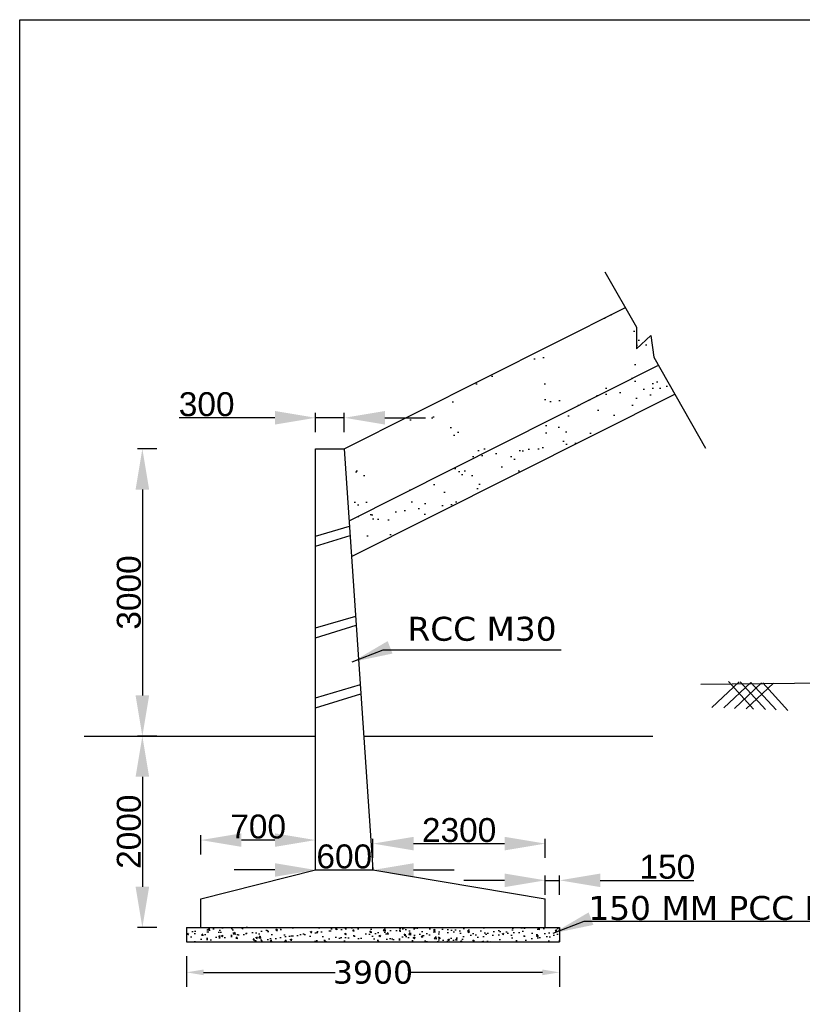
# Model space of a CAD drawing. Header units: inches. Extents: x -3872701310 to -3872635708, y -6658247950 to -6658212000.
# Tile 2 of 8: x -3872701310 to -3872684953, y -6658232581 to -6658212000. Entities that reach past the tile are written whole.
import ezdxf

# ---------------------------------------------------------------- set-up
doc = ezdxf.new("R2010")
doc.units = ezdxf.units.IN
doc.header["$MEASUREMENT"] = 0
doc.header["$PDMODE"] = 2
doc.layers.add('CHNGE', color=7, linetype='Continuous')
doc.layers.add('TEX', color=6, linetype='Continuous')
doc.styles.add('ROMANS', font='arial.ttf')
doc.styles.get("Standard").update_dxf_attribs({"font": 'verdana.ttf', "height": 480})
doc.dimstyles.new('ISO-25--------8', dxfattribs={"dimtxt": 200, "dimasz": 360, "dimexe": 300, "dimexo": 300, "dimgap": 0.02, "dimtad": 0, "dimtih": 1, "dimtoh": 1, "dimdec": 0, "dimlfac": 8, "dimdsep": 46, "dimtxsty": 'Standard', "dimcen": 150, "dimclrd": 1, "dimclre": 1, "dimclrt": 1, "dimadec": 0, "dimazin": 0, "dimtfac": 1, "dimtdec": 0, "dimtmove": 2, "dimatfit": 3, "dimfxl": 300, "dimarcsym": 0})
doc.dimstyles.new('ROMANS', dxfattribs={"dimtxt": 1000, "dimasz": 850, "dimexe": 100, "dimexo": 100, "dimgap": 25, "dimtad": 1, "dimdec": 0, "dimzin": 9, "dimdsep": 46, "dimtxsty": 'ROMANS', "dimcen": 325, "dimclrd": 4, "dimclre": 4, "dimclrt": 6, "dimadec": 0, "dimazin": 0, "dimtfac": 1, "dimtdec": 0, "dimtmove": 0, "dimatfit": 3, "dimfxl": 1, "dimtolj": 1, "dimtzin": 9, "dimarcsym": 0})
pattern_1 = [(37.5, (-3869651400.6, -6678694623.57), (-22.830002, 698.317929), [0, -550.877184, 0, -616.11264, 0, -588.9312]), (7.5, (-3869651400.6, -6678694623.6), (641.401058, 1022.79992), [0, -297.183744, 0, -496.514304, 0, -190.27008]), (327.5, (-3869651846.4, -6678694623.6), (1128.624802, 2.05095), [0, -181.2096, 0, -652.35456, 0, -851.68512]), (317.5, (-3869651846.4, -6678694623.6), (1089.478, 318.086476), [0, -90.6048, 0, -427.654656, 0, -489.26592])]

# ---------------------------------------------------------------- blocks, each defined once
blk = doc.blocks.new('*D69')
at = {"lineweight": -2, "ltscale": 800, "transparency": 16777216}
for p, q in [((-3872693925.934587, -6658229522.529325), (-3872693925.934587, -6658229122.529325)), ((-3872690325.934587, -6658229522.529325), (-3872690325.934587, -6658229122.529325)), ((-3872693075.934587, -6658229222.529325), (-3872691175.934587, -6658229222.529325))]:
    blk.add_line(p, q, dxfattribs=at)
at = {"ltscale": 800, "transparency": 16777216}
for points in [[(-3872693075.934587, -6658229080.862658), (-3872693075.934587, -6658229364.195992), (-3872693925.934587, -6658229222.529325)], [(-3872691175.934587, -6658229080.862658), (-3872691175.934587, -6658229364.195992), (-3872690325.934587, -6658229222.529325)]]:
    blk.add_solid(points, dxfattribs=at)
at = {"layer": 'Defpoints', "color": 0, "ltscale": 800, "transparency": 16777216}
for p in [(-3872690325.934587, -6658229222.529325), (-3872693925.934587, -6658229773.441895), (-3872690325.934587, -6658230373.441895)]:
    blk.add_point(p, dxfattribs=at)
at = {"color": 6, "ltscale": 800, "transparency": 16777216, "insert": (-3872692125.934587, -6658228942.072299), "char_height": 1000, "attachment_point": 5, "style": 'ROMANS'}
blk.add_mtext('\\A1;{\\H0.5x;2300}', dxfattribs=at)
blk = doc.blocks.new('*D70')
at = {"lineweight": -2, "ltscale": 800, "transparency": 16777216}
for p, q in [((-3872697525.934587, -6658229448.784416), (-3872697525.934587, -6658229048.784416)), ((-3872695975.934587, -6658229148.784416), (-3872696675.934587, -6658229148.784416)), ((-3872695125.934587, -6658229448.784416), (-3872695125.934587, -6658229048.784416))]:
    blk.add_line(p, q, dxfattribs=at)
at = {"ltscale": 800, "transparency": 16777216}
for points in [[(-3872696675.934587, -6658229007.117749), (-3872696675.934587, -6658229290.451083), (-3872697525.934587, -6658229148.784416)], [(-3872695975.934587, -6658229007.117749), (-3872695975.934587, -6658229290.451083), (-3872695125.934587, -6658229148.784416)]]:
    blk.add_solid(points, dxfattribs=at)
at = {"layer": 'Defpoints', "color": 0, "ltscale": 800, "transparency": 16777216}
for p in [(-3872697525.934587, -6658229148.784416), (-3872695125.934587, -6658229773.441895), (-3872697525.934587, -6658230373.441895)]:
    blk.add_point(p, dxfattribs=at)
at = {"color": 6, "ltscale": 800, "transparency": 16777216, "insert": (-3872696325.934587, -6658228868.497922), "char_height": 1000, "attachment_point": 5, "style": 'ROMANS'}
blk.add_mtext('\\A1;{\\H0.5x;700}', dxfattribs=at)
blk = doc.blocks.new('*D71')
at = {"lineweight": -2, "ltscale": 800, "transparency": 16777216}
for p, q in [((-3872698446.158674, -6658220973.441895), (-3872698846.158674, -6658220973.441895)), ((-3872698746.158674, -6658221823.441895), (-3872698746.158674, -6658226123.441895)), ((-3872698446.158674, -6658226973.441895), (-3872698846.158674, -6658226973.441895))]:
    blk.add_line(p, q, dxfattribs=at)
at = {"ltscale": 800, "transparency": 16777216}
for points in [[(-3872698887.82534, -6658221823.441895), (-3872698604.492007, -6658221823.441895), (-3872698746.158674, -6658220973.441895)], [(-3872698887.82534, -6658226123.441895), (-3872698604.492007, -6658226123.441895), (-3872698746.158674, -6658226973.441895)]]:
    blk.add_solid(points, dxfattribs=at)
at = {"layer": 'Defpoints', "color": 0, "ltscale": 800, "transparency": 16777216}
for p in [(-3872695125.934587, -6658220973.441895), (-3872698746.158674, -6658226973.441895), (-3872695125.934587, -6658226973.441895)]:
    blk.add_point(p, dxfattribs=at)
at = {"color": 6, "ltscale": 800, "transparency": 16777216, "insert": (-3872699026.615699, -6658223973.441895), "char_height": 1000, "attachment_point": 5, "rotation": 90, "style": 'ROMANS'}
blk.add_mtext('\\A1;{\\H0.5x;3000}', dxfattribs=at)
blk = doc.blocks.new('*D72')
at = {"lineweight": -2, "ltscale": 800, "transparency": 16777216}
for p, q in [((-3872698446.158674, -6658226973.441895), (-3872698846.158674, -6658226973.441895)), ((-3872698746.158674, -6658227823.441895), (-3872698746.158674, -6658230123.441895)), ((-3872698446.158674, -6658230973.441895), (-3872698846.158674, -6658230973.441895))]:
    blk.add_line(p, q, dxfattribs=at)
at = {"ltscale": 800, "transparency": 16777216}
for points in [[(-3872698887.82534, -6658227823.441895), (-3872698604.492007, -6658227823.441895), (-3872698746.158674, -6658226973.441895)], [(-3872698887.82534, -6658230123.441895), (-3872698604.492007, -6658230123.441895), (-3872698746.158674, -6658230973.441895)]]:
    blk.add_solid(points, dxfattribs=at)
at = {"layer": 'Defpoints', "color": 0, "ltscale": 800, "transparency": 16777216}
for p in [(-3872695125.934587, -6658226973.441895), (-3872698746.158674, -6658230973.441895), (-3872697825.934587, -6658230973.441895)]:
    blk.add_point(p, dxfattribs=at)
at = {"color": 6, "ltscale": 800, "transparency": 16777216, "insert": (-3872699026.445167, -6658228973.441895), "char_height": 1000, "attachment_point": 5, "rotation": 90, "style": 'ROMANS'}
blk.add_mtext('\\A1;{\\H0.5x;2000}', dxfattribs=at)
blk = doc.blocks.new('*D73')
at = {"lineweight": -2, "ltscale": 800, "transparency": 16777216}
for p, q in [((-3872691175.934587, -6658229989.999999), (-3872692025.934587, -6658229989.999999)), ((-3872690325.934587, -6658230289.999999), (-3872690325.934587, -6658229889.999999)), ((-3872690325.934587, -6658229989.999999), (-3872690025.934587, -6658229989.999999)), ((-3872690025.934587, -6658230289.999999), (-3872690025.934587, -6658229889.999999)), ((-3872689175.934587, -6658229989.999999), (-3872687220.000072, -6658229989.999999))]:
    blk.add_line(p, q, dxfattribs=at)
at = {"ltscale": 800, "transparency": 16777216}
for points in [[(-3872691175.934587, -6658229848.333332), (-3872691175.934587, -6658230131.666666), (-3872690325.934587, -6658229989.999999)], [(-3872689175.934587, -6658229848.333332), (-3872689175.934587, -6658230131.666666), (-3872690025.934587, -6658229989.999999)]]:
    blk.add_solid(points, dxfattribs=at)
at = {"layer": 'Defpoints', "color": 0, "ltscale": 800, "transparency": 16777216}
for p in [(-3872690025.934587, -6658229989.999999), (-3872690325.934587, -6658230973.441895), (-3872690025.934587, -6658230973.441895)]:
    blk.add_point(p, dxfattribs=at)
at = {"color": 6, "ltscale": 800, "transparency": 16777216, "insert": (-3872687772.967329, -6658229709.713505), "char_height": 1000, "attachment_point": 5, "style": 'ROMANS'}
blk.add_mtext('\\A1;{\\H0.5x;150}', dxfattribs=at)
blk = doc.blocks.new('*D74')
at = {"lineweight": -2, "ltscale": 800, "transparency": 16777216}
for p, q in [((-3872695975.934587, -6658229773.441895), (-3872696825.934587, -6658229773.441895)), ((-3872695125.934587, -6658229773.441895), (-3872695125.934587, -6658229673.441895)), ((-3872695125.934587, -6658229773.441895), (-3872693925.934587, -6658229773.441895)), ((-3872693925.934587, -6658229773.441895), (-3872693925.934587, -6658229673.441895)), ((-3872693075.934587, -6658229773.441895), (-3872692225.934587, -6658229773.441895))]:
    blk.add_line(p, q, dxfattribs=at)
at = {"ltscale": 800, "transparency": 16777216}
for points in [[(-3872695975.934587, -6658229631.775228), (-3872695975.934587, -6658229915.108562), (-3872695125.934587, -6658229773.441895)], [(-3872693075.934587, -6658229631.775228), (-3872693075.934587, -6658229915.108562), (-3872693925.934587, -6658229773.441895)]]:
    blk.add_solid(points, dxfattribs=at)
at = {"layer": 'Defpoints', "color": 0, "ltscale": 800, "transparency": 16777216}
for p in [(-3872695125.934587, -6658229773.441895), (-3872693925.934587, -6658229773.441895), (-3872693925.934587, -6658229773.441895)]:
    blk.add_point(p, dxfattribs=at)
at = {"color": 6, "ltscale": 800, "transparency": 16777216, "insert": (-3872694525.934587, -6658229493.1554), "char_height": 1000, "attachment_point": 5, "style": 'ROMANS'}
blk.add_mtext('\\A1;{\\H0.5x;600}', dxfattribs=at)
blk = doc.blocks.new('*D75')
at = {"lineweight": -2, "ltscale": 800, "transparency": 16777216}
for p, q in [((-3872695975.934587, -6658220321.085056), (-3872697978.594887, -6658220321.085056)), ((-3872695125.934587, -6658220621.085056), (-3872695125.934587, -6658220221.085056)), ((-3872694525.934587, -6658220321.085056), (-3872695125.934587, -6658220321.085056)), ((-3872694525.934587, -6658220621.085056), (-3872694525.934587, -6658220221.085056)), ((-3872693675.934587, -6658220321.085056), (-3872692825.934587, -6658220321.085056))]:
    blk.add_line(p, q, dxfattribs=at)
at = {"ltscale": 800, "transparency": 16777216}
for points in [[(-3872695975.934587, -6658220179.418389), (-3872695975.934587, -6658220462.751723), (-3872695125.934587, -6658220321.085056)], [(-3872693675.934587, -6658220179.418389), (-3872693675.934587, -6658220462.751723), (-3872694525.934587, -6658220321.085056)]]:
    blk.add_solid(points, dxfattribs=at)
at = {"layer": 'Defpoints', "color": 0, "ltscale": 800, "transparency": 16777216}
for p in [(-3872695125.934587, -6658220321.085056), (-3872695125.934587, -6658220973.441895), (-3872694525.934587, -6658220973.441895)]:
    blk.add_point(p, dxfattribs=at)
at = {"color": 6, "ltscale": 800, "transparency": 16777216, "insert": (-3872697402.264737, -6658220040.628031), "char_height": 1000, "attachment_point": 5, "style": 'ROMANS'}
blk.add_mtext('\\A1;{\\H0.5x;300}', dxfattribs=at)
blk = doc.blocks.new('*D68')
at = {"layer": 'Defpoints', "color": 0, "ltscale": 20, "transparency": 16777216}
for p in [(-3872697825.934587, -6658231273.441895), (-3872690025.934587, -6658231273.441895), (-3872690025.934587, -6658231913.441895)]:
    blk.add_point(p, dxfattribs=at)
at = {"layer": 'TEX', "color": 1, "lineweight": -2, "ltscale": 20, "transparency": 16777216}
for p, q in [((-3872697825.934587, -6658231573.441895), (-3872697825.934587, -6658232213.441895)), ((-3872690025.934587, -6658231573.441895), (-3872690025.934587, -6658232213.441895)), ((-3872697465.934587, -6658231913.441895), (-3872694716.713486, -6658231913.441895)), ((-3872690385.934587, -6658231913.441895), (-3872693135.155688, -6658231913.441895))]:
    blk.add_line(p, q, dxfattribs=at)
at = {"layer": 'TEX', "color": 1, "ltscale": 20, "transparency": 16777216}
for points in [[(-3872697465.934587, -6658231853.441895), (-3872697465.934587, -6658231973.441895), (-3872697825.934587, -6658231913.441895)], [(-3872690385.934587, -6658231853.441895), (-3872690385.934587, -6658231973.441895), (-3872690025.934587, -6658231913.441895)]]:
    blk.add_solid(points, dxfattribs=at)
at = {"layer": 'TEX', "color": 1, "ltscale": 20, "transparency": 16777216, "insert": (-3872693925.934587, -6658231913.441895), "char_height": 480, "attachment_point": 5}
blk.add_mtext('3900', dxfattribs=at)

msp = doc.modelspace()

# ---------------------------------------------------------------- hatches: boundary and pattern name
at = {"ltscale": 800}
h = msp.add_hatch(dxfattribs=at)
h.set_pattern_fill('AR-CONC', scale=50, style=0)
h.set_pattern_definition([(50, (-3883269263.2, -6660917317.08), (358.630091, -31.3760675), [37.5, -412.5]), (355, (-3883269263.2, -6660917317.08), (-69.375667, 376.096067), [30, -330]), (100.4514, (-3883269233.3, -6660917319.7), (289.254691, 344.719771), [31.870095, -350.571056]), (46.1842, (-3883269263.2, -6660917217.1), (533.620524, -82.759507), [56.25, -618.75]), (96.6356, (-3883269218.7, -6660917224), (467.331353, 487.058935), [47.805144, -525.8565]), (351.1842, (-3883269263.2, -6660917217.1), (467.330973, 487.0593), [45, -495]), (21, (-3883269213.2, -6660917242.08), (298.453526, -201.309445), [37.5, -412.5]), (326, (-3883269213.2, -6660917242.08), (121.657666, 362.575023), [30, -330]), (71.4514, (-3883269188.32, -6660917258.86), (420.111314, 161.265248), [31.870095, -350.571056]), (37.5, (-3883269263.2, -6660917317.08), (6.0799277, 166.4469269), [0, -326, 0, -335, 0, -331.25]), (7.5, (-3883269263.2, -6660917317.08), (131.5347687, 197.205856), [0, -191, 0, -318.5, 0, -126.25]), (327.5, (-3883269374.7, -6660917317.08), (266.9112181, -11.2774359), [0, -125, 0, -390, 0, -517.5]), (317.5, (-3883269424.7, -6660917317.08), (291.5930847, 50.052491), [0, -162.5, 0, -259, 0, -367.5])])
h.paths.add_polyline_path([(-3872697825.934587, -6658230973.441895), (-3872697825.934587, -6658231273.441895), (-3872690025.934587, -6658231273.441895), (-3872690025.934587, -6658230973.441895)])
at = {"layer": 'CHNGE'}
h = msp.add_hatch(dxfattribs=at)
h.set_pattern_fill('AR-SAND', color=0, scale=362.4192, style=0)
h.set_pattern_definition(pattern_1)
h.paths.add_polyline_path([(-3872687963.147089, -6658219225.70388), (-3872688649.975912, -6658218019.418742), (-3872694525.934587, -6658220973.441893), (-3872694362.657842, -6658222442.932591)])
h.paths.add_polyline_path([(-3872692071.439806, -6658220727.38472), (-3872692249.128107, -6658220360.419093, -0.4142135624), (-3872692059.85078, -6658219815.765165), (-3872691149.877473, -6658219375.147302, -0.4142135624), (-3872690605.223546, -6658219564.424626), (-3872690427.535245, -6658219931.390254, -0.4142135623), (-3872690616.812572, -6658220476.044179), (-3872691526.785879, -6658220916.662045, -0.4142135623)], flags=16)
h.paths.add_polyline_path([(-3872692517.329784, -6658221431.491992), (-3872693427.303092, -6658221872.109858, -0.4142135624), (-3872693971.957017, -6658221682.832531), (-3872694149.645319, -6658221315.866903, -0.4142135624), (-3872693960.367992, -6658220771.212976), (-3872693050.394686, -6658220330.59511, -0.4142135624), (-3872692505.740758, -6658220519.872437), (-3872692328.052457, -6658220886.838064, -0.4142135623)], flags=16)
h.paths.add_polyline_path([(-3872690155.832456, -6658219769.38201), (-3872690333.520756, -6658219402.416385, -0.4142135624), (-3872690144.243431, -6658218857.762457), (-3872689234.270123, -6658218417.144593, -0.4142135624), (-3872688689.616197, -6658218606.421921), (-3872688511.927895, -6658218973.387546, -0.4142135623), (-3872688701.205222, -6658219518.041471), (-3872689611.178528, -6658219958.659336, -0.4142135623)], flags=16)
h = msp.add_hatch(dxfattribs=at)
h.set_pattern_fill('AR-SAND', color=0, scale=362.4192, style=0)
h.set_pattern_definition(pattern_1)
h.paths.add_polyline_path([(-3872687619.732676, -6658219828.846451), (-3872687963.147089, -6658219225.70388), (-3872694362.657842, -6658222442.932591), (-3872694281.019471, -6658223177.677938)])

# ---------------------------------------------------------------- linework, layer by layer
at = {"color": 7, "ltscale": 800}
for p, q in [((-3872695125.934587, -6658229773.441895), (-3872695125.934587, -6658220973.441895)), ((-3872695125.934587, -6658220973.441895), (-3872694525.934587, -6658220973.441895)), ((-3872694525.934587, -6658220973.441895), (-3872693925.934587, -6658229773.441895)), ((-3872695125.934587, -6658222796.647617), (-3872694415.841777, -6658222588.136439)), ((-3872695125.934587, -6658223005.833525), (-3872694402.483044, -6658222784.064531)), ((-3872695125.934587, -6658224710.978687), (-3872694287.881088, -6658224464.893218)), ((-3872695125.934587, -6658224920.164595), (-3872694274.632628, -6658224659.203955)), ((-3872695125.934587, -6658226171.995466), (-3872694190.221536, -6658225897.233311)), ((-3872695125.934587, -6658226381.181374), (-3872694177.057238, -6658226090.309682)), ((-3872699963.160367, -6658226973.441895), (-3872695125.934587, -6658226973.441895)), ((-3872694116.843678, -6658226973.441895), (-3872688074.975411, -6658226973.441895)), ((-3872697525.934587, -6658230373.441895), (-3872695125.934587, -6658229773.441895)), ((-3872693925.934587, -6658229773.441895), (-3872690325.934587, -6658230373.441895)), ((-3872697525.934587, -6658230973.441895), (-3872697525.934587, -6658230373.441895)), ((-3872690325.934587, -6658230973.441895), (-3872690325.934587, -6658230373.441895)), ((-3872697825.934587, -6658230973.441895), (-3872690025.934587, -6658230973.441895)), ((-3872697825.934587, -6658231273.441895), (-3872690025.934587, -6658231273.441895))]:
    msp.add_line(p, q, dxfattribs=at)
at = {"layer": 'CHNGE', "color": 0}
for p, q in [((-3872689078.054805, -6658217267.578998), (-3872688418.393937, -6658218426.148752)), ((-3872694525.934587, -6658220973.441895), (-3872688649.975912, -6658218019.418743)), ((-3872688059.207655, -6658219056.991634), (-3872686975.863416, -6658220959.681231)), ((-3872694423.65136, -6658222473.59589), (-3872687969.682461, -6658219228.989418)), ((-3872694372.509747, -6658223223.672884), (-3872687619.732676, -6658219828.846453)), ((-3872686842.928079, -6658226378.154303), (-3872686274.227601, -6658225841.974203)), ((-3872686595.124474, -6658226387.570835), (-3872686026.423996, -6658225851.390745)), ((-3872685970.026887, -6658226411.324549), (-3872686496.396395, -6658225833.531792)), ((-3872686372.955678, -6658226396.013252), (-3872685804.255198, -6658225859.833157)), ((-3872685722.223277, -6658226420.741081), (-3872686248.59279, -6658225842.948328)), ((-3872686125.152071, -6658226405.429794), (-3872685556.451593, -6658225869.249695)), ((-3872685500.054483, -6658226429.183498), (-3872686026.423996, -6658225851.390745)), ((-3872685252.250879, -6658226438.600031), (-3872685778.620386, -6658225860.807281))]:
    msp.add_line(p, q, dxfattribs=at)
msp.add_lwpolyline([(-3872687070.575194, -6658225888.342015), (-3872687070.575194, -6658225888.342015), (-3872684461.890123, -6658225864.575308), (-3872684402.825459, -6658225856.084881)], dxfattribs=at)
at = {"layer": 'TEX', "color": 0, "ltscale": 20}
for p, q in [((-3872701310.000072, -6658247950.000008), (-3872701310.000072, -6658212000.000007)), ((-3872701310.000072, -6658212000.000007), (-3872635708.574996, -6658212000.000008)), ((-3872688418.393937, -6658218426.148752), (-3872688418.393937, -6658218879.672744)), ((-3872688418.393937, -6658218879.672744), (-3872688116.353405, -6658218599.672744)), ((-3872688116.353405, -6658218599.672744), (-3872688059.207655, -6658219056.991634)), ((-3872686055.293238, -6658225879.092179), (-3872686055.402693, -6658225878.712334)), ((-3872697825.934587, -6658230973.441895), (-3872697825.934587, -6658231273.441895)), ((-3872690025.934587, -6658230973.441895), (-3872690025.934587, -6658231273.441895))]:
    msp.add_line(p, q, dxfattribs=at)

# ---------------------------------------------------------------- texts
at = {"layer": 'CHNGE', "color": 0, "char_height": 500, "width": 12924.73740766, "attachment_point": 1}
for s, insert in [('RCC M30', (-3872693205.598336, -6658224481.599285)), ('150 MM PCC M15', (-3872689424.352726, -6658230316.556734))]:
    msp.add_mtext(s, dxfattribs=dict(at, insert=insert))

# ---------------------------------------------------------------- dimensions: what is measured, and where the dimension line sits
at = {"color": 7, "ltscale": 800}
for base, p1, p2, text, picture, middle in [((-3872695125.934587, -6658220321.085056), (-3872694525.934587, -6658220973.441895), (-3872695125.934587, -6658220973.441895), '{\\H0.5x;300}', '*D75', (-3872697402.264737, -6658220040.628031)), ((-3872697525.934587, -6658229148.784416), (-3872695125.934587, -6658229773.441895), (-3872697525.934587, -6658230373.441895), '{\\H0.5x;700}', '*D70', (-3872696325.934587, -6658228868.497922)), ((-3872690325.934587, -6658229222.529325), (-3872693925.934587, -6658229773.441895), (-3872690325.934587, -6658230373.441895), '{\\H0.5x;2300}', '*D69', (-3872692125.934587, -6658228942.072299)), ((-3872693925.934587, -6658229773.441895), (-3872695125.934587, -6658229773.441895), (-3872693925.934587, -6658229773.441895), '{\\H0.5x;600}', '*D74', (-3872694525.934587, -6658229493.1554)), ((-3872690025.934587, -6658229989.999999), (-3872690325.934587, -6658230973.441895), (-3872690025.934587, -6658230973.441895), '{\\H0.5x;150}', '*D73', (-3872687772.967329, -6658229709.713505))]:
    dim = msp.add_linear_dim(base=base, p1=p1, p2=p2, text=text, dimstyle='ROMANS', override={"dimclrd": 256, "dimclre": 256, "dimfxl": 300, "dimfxlon": 1}, dxfattribs=at)
    dim.commit()
    dim.dimension.update_dxf_attribs({"geometry": picture, "text_midpoint": middle})
for base, p1, p2, text, override, picture, middle in [((-3872698746.158674, -6658226973.441895), (-3872695125.934587, -6658220973.441895), (-3872695125.934587, -6658226973.441895), '{\\H0.5x;3000}', {"dimclrd": 256, "dimclre": 256, "dimfxl": 300, "dimfxlon": 1}, '*D71', (-3872699026.615699, -6658223973.441895)), ((-3872698746.158674, -6658230973.441895), (-3872695125.934587, -6658226973.441895), (-3872697825.934587, -6658230973.441895), '{\\H0.5x;2000}', {"dimclrd": 256, "dimclre": 256, "dimtmove": 1, "dimfxl": 300, "dimfxlon": 1}, '*D72', (-3872699026.445167, -6658228973.441895))]:
    dim = msp.add_linear_dim(base=base, p1=p1, p2=p2, angle=90, text=text, dimstyle='ROMANS', override=override, dxfattribs=at)
    dim.commit()
    dim.dimension.update_dxf_attribs({"geometry": picture, "text_midpoint": middle})
at = {"layer": 'TEX', "color": 0, "ltscale": 20}
dim = msp.add_linear_dim(base=(-3872690025.934587, -6658231913.441895), p1=(-3872697825.934587, -6658231273.441895), p2=(-3872690025.934587, -6658231273.441895), text='3900', dimstyle='ISO-25--------8', dxfattribs=at)
dim.commit()
dim.dimension.update_dxf_attribs({"geometry": '*D68', "text_midpoint": (-3872693925.934587, -6658231913.441895)})

# ---------------------------------------------------------------- leaders
at = {"color": 7, "ltscale": 800}
for points in [[(-3872694362.026559, -6658225426.022727), (-3872693710.823899, -6658225174.42245), (-3872689990.151759, -6658225174.42245)], [(-3872690162.026559, -6658231097.38518), (-3872689510.823899, -6658230845.784903), (-3872683764.856261, -6658230845.784903)]]:
    msp.add_leader(points, dimstyle='ROMANS', override={"dimgap": 25, "dimtad": 0, "dimclrd": 256, "dimclre": 256, "dimfxl": 300, "dimfxlon": 1}, dxfattribs=at)

doc.saveas('drawing.dxf')
